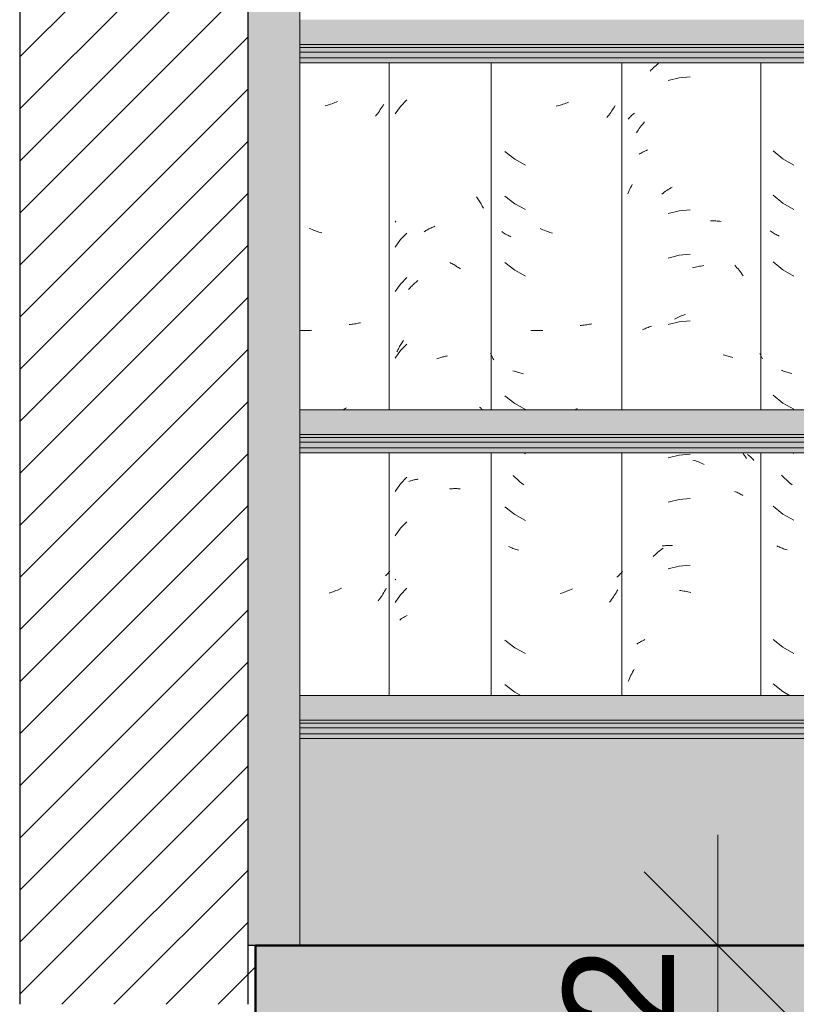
# Model space of a CAD drawing. Header units: metres. Extents: x -28.2 to 13.6, y -1.6 to 5.9.
# Tile 124 of 159: x 3.827 to 4.354, y 2.61 to 3.278. Entities that reach past the tile are written whole.
import ezdxf

# ---------------------------------------------------------------- set-up
doc = ezdxf.new("R2010")
doc.units = ezdxf.units.M
for name, color, linetype, lineweight in [('A-ANNO-DIMS', 7, 'Continuous', 9), ('A-ANNO-DIMS-50', 7, 'Continuous', 9), ('A-DETL-GENF', 7, 'Continuous', 5), ('A-FLOR', 7, 'Continuous', 5), ('A-FLOR-PATT', 7, 'Continuous', 50), ('A-GLAZ-CWMG', 7, 'Continuous', 5), ('A-ROOF', 7, 'Continuous', 5), ('A-WALL-PATT', 7, 'Continuous', 5), ('I-WALL', 7, 'Continuous', 5)]:
    doc.layers.add(name, color=color, linetype=linetype, lineweight=lineweight)
doc.layers.add('A-DETL', color=7, linetype='Continuous', lineweight=5, true_color=0x00a600)
doc.styles.add('Arial_1', font='arial.ttf', dxfattribs={"height": 0.075})
doc.dimstyles.new('Com_linha__ref__contínua__-_Cor_Vermelha_Arial_1_5mm_2', dxfattribs={"dimscale": 0.3048, "dimtxt": 0.076519, "dimasz": 0.328084, "dimexe": 0.246063, "dimexo": 0.246063, "dimgap": 0.024606, "dimtad": 1, "dimdec": 1, "dimlfac": 100, "dimrnd": 0.1, "dimdsep": 46, "dimtxsty": 'Arial_1', "dimblk1": 'OBLIQUE', "dimblk2": 'OBLIQUE', "dimsah": 1, "dimcen": 0.09, "dimdle": 0.246063, "dimazin": 0, "dimtfac": 1, "dimtdec": 4, "dimtix": 1, "dimtmove": 0, "dimatfit": 3, "dimfxl": 1, "dimtvp": 1, "dimtolj": 1, "dimtzin": 0, "dimarcsym": 2})
pattern_1 = [(45, (7.486623, 2.812), (-0.01767767, 0.01767767), [])]

# ---------------------------------------------------------------- blocks, each defined once
blk = doc.blocks.new('FP_241-CASA 2')
at = {"layer": 'A-GLAZ-CWMG', "color": 9, "true_color": 0xc0c0c0}
for p, q in [((-17.72366, 3.18931), (-17.71715, 3.18396)), ((-17.71715, 3.18396), (-17.70983, 3.17975)), ((-17.72366, 3.15917), (-17.71715, 3.15382)), ((-17.71715, 3.15382), (-17.70983, 3.14961)), ((-17.72515, 3.13458), (-17.72579, 3.13502)), ((-17.7245, 3.13414), (-17.72515, 3.13458)), ((-17.72384, 3.13372), (-17.7245, 3.13414)), ((-17.72317, 3.13331), (-17.72384, 3.13372)), ((-17.72248, 3.13291), (-17.72317, 3.13331)), ((-17.72178, 3.13252), (-17.72248, 3.13291)), ((-17.72107, 3.13215), (-17.72178, 3.13252)), ((-17.72035, 3.13179), (-17.72107, 3.13215)), ((-17.71961, 3.13144), (-17.72035, 3.13179)), ((-17.72366, 3.11396), (-17.71715, 3.1086)), ((-17.71715, 3.1086), (-17.70983, 3.10439)), ((-17.73235, 3.0509), (-17.73276, 3.05184)), ((-17.73193, 3.04995), (-17.73235, 3.0509)), ((-17.73149, 3.04902), (-17.73193, 3.04995)), ((-17.73105, 3.04809), (-17.73149, 3.04902)), ((-17.71758, 3.04015), (-17.71835, 3.04046)), ((-17.71681, 3.03985), (-17.71758, 3.04015)), ((-17.71603, 3.03957), (-17.71681, 3.03985)), ((-17.71524, 3.03931), (-17.71603, 3.03957)), ((-17.71444, 3.03905), (-17.71524, 3.03931)), ((-17.71363, 3.03882), (-17.71444, 3.03905)), ((-17.71281, 3.03859), (-17.71363, 3.03882)), ((-17.71199, 3.03838), (-17.71281, 3.03859)), ((-17.71115, 3.03819), (-17.71199, 3.03838)), ((-17.72366, 3.02353), (-17.71715, 3.01818)), ((-17.71715, 3.01818), (-17.70983, 3.01396)), ((-17.71087, 2.98442), (-17.70983, 2.98382)), ((-17.71737, 2.96847), (-17.71813, 2.96925)), ((-17.71659, 2.9677), (-17.71737, 2.96847)), ((-17.71581, 2.96694), (-17.71659, 2.9677)), ((-17.71502, 2.9662), (-17.71581, 2.96694)), ((-17.71421, 2.96547), (-17.71502, 2.9662)), ((-17.7134, 2.96476), (-17.71421, 2.96547)), ((-17.71258, 2.96407), (-17.7134, 2.96476)), ((-17.71175, 2.96338), (-17.71258, 2.96407)), ((-17.71092, 2.96272), (-17.71175, 2.96338)), ((-17.72366, 2.94817), (-17.71715, 2.94282)), ((-17.71715, 2.94282), (-17.70983, 2.93861)), ((-17.72051, 2.92087), (-17.72122, 2.92123)), ((-17.71977, 2.92052), (-17.72051, 2.92087)), ((-17.71903, 2.92018), (-17.71977, 2.92052)), ((-17.71828, 2.91986), (-17.71903, 2.92018)), ((-17.71752, 2.91955), (-17.71828, 2.91986)), ((-17.71675, 2.91926), (-17.71752, 2.91955)), ((-17.71597, 2.91898), (-17.71675, 2.91926)), ((-17.71517, 2.91871), (-17.71597, 2.91898)), ((-17.71437, 2.91846), (-17.71517, 2.91871)), ((-17.72366, 2.85774), (-17.71715, 2.85239)), ((-17.71715, 2.85239), (-17.70983, 2.84818)), ((-17.72366, 2.8276), (-17.71715, 2.82225)), ((-17.71715, 2.82225), (-17.7126, 2.81963))]:
    blk.add_line(p, q, dxfattribs=at)
blk = doc.blocks.new('FP_242-CASA 2')
at = {"layer": 'A-GLAZ-CWMG', "color": 9, "true_color": 0xc0c0c0}
for p, q in [((-17.80241, 3.24806), (-17.80157, 3.24876)), ((-17.80731, 3.2435), (-17.80652, 3.2443)), ((-17.80652, 3.2443), (-17.80572, 3.24508)), ((-17.80572, 3.24508), (-17.80491, 3.24585)), ((-17.80491, 3.24585), (-17.80408, 3.2466)), ((-17.80408, 3.2466), (-17.80325, 3.24734)), ((-17.80325, 3.24734), (-17.80241, 3.24806)), ((-17.78764, 3.23902), (-17.79505, 3.23717)), ((-17.78003, 3.2397), (-17.78764, 3.23902)), ((-17.81845, 3.21453), (-17.81786, 3.215)), ((-17.82212, 3.21088), (-17.82164, 3.21143)), ((-17.82164, 3.21143), (-17.82115, 3.21197)), ((-17.82115, 3.21197), (-17.82064, 3.2125)), ((-17.82064, 3.2125), (-17.82011, 3.21303)), ((-17.82011, 3.21303), (-17.81957, 3.21354)), ((-17.81957, 3.21354), (-17.81902, 3.21404)), ((-17.81902, 3.21404), (-17.81845, 3.21453)), ((-17.81182, 3.20825), (-17.8111, 3.20914)), ((-17.81652, 3.20167), (-17.81589, 3.20264)), ((-17.81589, 3.20264), (-17.81525, 3.20361)), ((-17.81525, 3.20361), (-17.81459, 3.20457)), ((-17.81459, 3.20457), (-17.81392, 3.20551)), ((-17.81392, 3.20551), (-17.81323, 3.20644)), ((-17.81323, 3.20644), (-17.81253, 3.20735)), ((-17.81253, 3.20735), (-17.81182, 3.20825)), ((-17.81337, 3.18787), (-17.81267, 3.18825)), ((-17.81267, 3.18825), (-17.81196, 3.18861)), ((-17.81196, 3.18861), (-17.81124, 3.18897)), ((-17.81124, 3.18897), (-17.81051, 3.1893)), ((-17.81051, 3.1893), (-17.80977, 3.18963)), ((-17.80977, 3.18963), (-17.80901, 3.18994)), ((-17.81472, 3.18707), (-17.81405, 3.18748)), ((-17.81405, 3.18748), (-17.81337, 3.18787)), ((-17.82193, 3.16134), (-17.82146, 3.16238)), ((-17.82146, 3.16238), (-17.82098, 3.16342)), ((-17.82098, 3.16342), (-17.82049, 3.16444)), ((-17.82049, 3.16444), (-17.81998, 3.16546)), ((-17.81998, 3.16546), (-17.81946, 3.16646)), ((-17.79764, 3.16131), (-17.79675, 3.16192)), ((-17.79675, 3.16192), (-17.79585, 3.16251)), ((-17.79585, 3.16251), (-17.79494, 3.16309)), ((-17.79494, 3.16309), (-17.79403, 3.16365)), ((-17.79403, 3.16365), (-17.79312, 3.16419)), ((-17.79312, 3.16419), (-17.7922, 3.16472)), ((-17.82238, 3.16029), (-17.82193, 3.16134)), ((-17.7994, 3.16003), (-17.79852, 3.16068)), ((-17.79852, 3.16068), (-17.79764, 3.16131)), ((-17.78764, 3.14859), (-17.79505, 3.14675)), ((-17.78003, 3.14927), (-17.78764, 3.14859)), ((-17.76623, 3.14186), (-17.76531, 3.14187)), ((-17.76531, 3.14187), (-17.76439, 3.14186)), ((-17.76439, 3.14186), (-17.76349, 3.14183)), ((-17.76349, 3.14183), (-17.76259, 3.14178)), ((-17.76259, 3.14178), (-17.76169, 3.14171)), ((-17.76169, 3.14171), (-17.7608, 3.14163)), ((-17.7608, 3.14163), (-17.75992, 3.14153)), ((-17.75992, 3.14153), (-17.75905, 3.14142)), ((-17.78764, 3.11845), (-17.79505, 3.1166)), ((-17.78003, 3.11913), (-17.78764, 3.11845)), ((-17.77848, 3.11), (-17.77753, 3.11025)), ((-17.77753, 3.11025), (-17.77657, 3.11047)), ((-17.77657, 3.11047), (-17.77562, 3.11067)), ((-17.77562, 3.11067), (-17.77467, 3.11086)), ((-17.77467, 3.11086), (-17.77371, 3.11103)), ((-17.77371, 3.11103), (-17.77277, 3.11118)), ((-17.77277, 3.11118), (-17.77182, 3.11131)), ((-17.77182, 3.11131), (-17.77088, 3.11142)), ((-17.74982, 3.11174), (-17.74906, 3.11089)), ((-17.74906, 3.11089), (-17.74832, 3.11003)), ((-17.74832, 3.11003), (-17.74759, 3.10916)), ((-17.74759, 3.10916), (-17.74686, 3.10827)), ((-17.74686, 3.10827), (-17.74616, 3.10736)), ((-17.74616, 3.10736), (-17.74546, 3.10644)), ((-17.74546, 3.10644), (-17.74478, 3.10551)), ((-17.74478, 3.10551), (-17.74411, 3.10457)), ((-17.7908, 3.07505), (-17.78987, 3.07553)), ((-17.78987, 3.07553), (-17.78893, 3.07599)), ((-17.78893, 3.07599), (-17.78799, 3.07643)), ((-17.78799, 3.07643), (-17.78705, 3.07686)), ((-17.78705, 3.07686), (-17.7861, 3.07727)), ((-17.7861, 3.07727), (-17.78515, 3.07766)), ((-17.78515, 3.07766), (-17.7842, 3.07803)), ((-17.7842, 3.07803), (-17.78325, 3.07838)), ((-17.81233, 3.06785), (-17.81162, 3.06821)), ((-17.81162, 3.06821), (-17.81089, 3.06856)), ((-17.81089, 3.06856), (-17.81015, 3.06889)), ((-17.81015, 3.06889), (-17.8094, 3.06921)), ((-17.8094, 3.06921), (-17.80864, 3.06951)), ((-17.80864, 3.06951), (-17.80787, 3.0698)), ((-17.80787, 3.0698), (-17.80708, 3.07007)), ((-17.80708, 3.07007), (-17.80629, 3.07032)), ((-17.78764, 3.07323), (-17.79505, 3.07139)), ((-17.78003, 3.07392), (-17.78764, 3.07323)), ((-17.75775, 3.05078), (-17.75689, 3.05063)), ((-17.75689, 3.05063), (-17.75605, 3.05045)), ((-17.75605, 3.05045), (-17.75521, 3.05026)), ((-17.75521, 3.05026), (-17.75439, 3.05006)), ((-17.75439, 3.05006), (-17.75357, 3.04984)), ((-17.75357, 3.04984), (-17.75276, 3.0496)), ((-17.75276, 3.0496), (-17.75196, 3.04934)), ((-17.75196, 3.04934), (-17.75118, 3.04908)), ((-17.78764, 2.98281), (-17.79505, 2.98096)), ((-17.78003, 2.98349), (-17.78764, 2.98281)), ((-17.74441, 2.98442), (-17.74379, 2.98354)), ((-17.74379, 2.98354), (-17.74314, 2.98257)), ((-17.74314, 2.98257), (-17.74251, 2.9816)), ((-17.74251, 2.9816), (-17.74188, 2.98061)), ((-17.74112, 2.98332), (-17.74053, 2.98284)), ((-17.74053, 2.98284), (-17.73996, 2.98236)), ((-17.73996, 2.98236), (-17.7394, 2.98186)), ((-17.7394, 2.98186), (-17.73886, 2.98135)), ((-17.73886, 2.98135), (-17.73833, 2.98083)), ((-17.77824, 2.97948), (-17.77729, 2.97918)), ((-17.77729, 2.97918), (-17.77633, 2.97886)), ((-17.77633, 2.97886), (-17.77538, 2.97852)), ((-17.77538, 2.97852), (-17.77443, 2.97816)), ((-17.77443, 2.97816), (-17.77348, 2.97779)), ((-17.77348, 2.97779), (-17.77253, 2.97739)), ((-17.77253, 2.97739), (-17.77158, 2.97698)), ((-17.77158, 2.97698), (-17.77064, 2.97655)), ((-17.73833, 2.98083), (-17.73781, 2.9803)), ((-17.73781, 2.9803), (-17.73732, 2.97977)), ((-17.73732, 2.97977), (-17.73684, 2.97922)), ((-17.75001, 2.95821), (-17.74925, 2.95791)), ((-17.74925, 2.95791), (-17.7485, 2.95759)), ((-17.7485, 2.95759), (-17.74777, 2.95725)), ((-17.74777, 2.95725), (-17.74704, 2.95691)), ((-17.74704, 2.95691), (-17.74633, 2.95654)), ((-17.74633, 2.95654), (-17.74563, 2.95617)), ((-17.74563, 2.95617), (-17.74495, 2.95578)), ((-17.74495, 2.95578), (-17.74427, 2.95537)), ((-17.78764, 2.95266), (-17.79505, 2.95082)), ((-17.78003, 2.95334), (-17.78764, 2.95266)), ((-17.79918, 2.92115), (-17.7983, 2.92125)), ((-17.7983, 2.92125), (-17.79742, 2.92134)), ((-17.79742, 2.92134), (-17.79652, 2.92141)), ((-17.79652, 2.92141), (-17.79562, 2.92146)), ((-17.79562, 2.92146), (-17.79472, 2.9215)), ((-17.79472, 2.9215), (-17.79381, 2.92151)), ((-17.79381, 2.92151), (-17.79289, 2.92151)), ((-17.79289, 2.92151), (-17.79197, 2.92149)), ((-17.80527, 2.91393), (-17.80446, 2.91469)), ((-17.80446, 2.91469), (-17.80363, 2.91544)), ((-17.80363, 2.91544), (-17.80279, 2.91617)), ((-17.80279, 2.91617), (-17.80195, 2.91688)), ((-17.80195, 2.91688), (-17.8011, 2.91757)), ((-17.8011, 2.91757), (-17.80023, 2.91825)), ((-17.80023, 2.91825), (-17.79937, 2.91891)), ((-17.79937, 2.91891), (-17.79849, 2.91956)), ((-17.78003, 2.90813), (-17.78764, 2.90745)), ((-17.78764, 2.90745), (-17.79505, 2.9056)), ((-17.7873, 2.89099), (-17.78636, 2.89087)), ((-17.78636, 2.89087), (-17.78541, 2.89072)), ((-17.78541, 2.89072), (-17.78446, 2.89056)), ((-17.78446, 2.89056), (-17.78351, 2.89038)), ((-17.78351, 2.89038), (-17.78255, 2.89018)), ((-17.78255, 2.89018), (-17.7816, 2.88996)), ((-17.7816, 2.88996), (-17.78064, 2.88972)), ((-17.78064, 2.88972), (-17.77969, 2.88947)), ((-17.81637, 2.85441), (-17.81573, 2.85485)), ((-17.81573, 2.85485), (-17.81508, 2.85527)), ((-17.81508, 2.85527), (-17.81442, 2.85569)), ((-17.81442, 2.85569), (-17.81375, 2.85609)), ((-17.81375, 2.85609), (-17.81306, 2.85647)), ((-17.81306, 2.85647), (-17.81235, 2.85684)), ((-17.81235, 2.85684), (-17.81164, 2.8572)), ((-17.81164, 2.8572), (-17.81091, 2.85755)), ((-17.82024, 2.83337), (-17.81971, 2.83442)), ((-17.81971, 2.83442), (-17.81916, 2.83546)), ((-17.81916, 2.83546), (-17.81859, 2.83649)), ((-17.81859, 2.83649), (-17.81801, 2.83751)), ((-17.82223, 2.82906), (-17.82176, 2.83015)), ((-17.82176, 2.83015), (-17.82127, 2.83123)), ((-17.82127, 2.83123), (-17.82077, 2.83231)), ((-17.82077, 2.83231), (-17.82024, 2.83337))]:
    blk.add_line(p, q, dxfattribs=at)
blk = doc.blocks.new('FP_243-CASA 2')
at = {"layer": 'A-GLAZ-CWMG', "color": 9, "true_color": 0xc0c0c0}
for p, q in [((-17.86453, 3.22169), (-17.86547, 3.22134)), ((-17.8636, 3.22205), (-17.86453, 3.22169)), ((-17.86267, 3.22243), (-17.8636, 3.22205)), ((-17.87017, 3.21987), (-17.87111, 3.21962)), ((-17.86923, 3.22013), (-17.87017, 3.21987)), ((-17.86828, 3.2204), (-17.86923, 3.22013)), ((-17.86734, 3.2207), (-17.86828, 3.2204)), ((-17.86641, 3.22101), (-17.86734, 3.2207)), ((-17.86547, 3.22134), (-17.86641, 3.22101)), ((-17.83401, 3.21547), (-17.83467, 3.21457)), ((-17.83336, 3.21639), (-17.83401, 3.21547)), ((-17.83273, 3.21731), (-17.83336, 3.21639)), ((-17.83211, 3.21825), (-17.83273, 3.21731)), ((-17.8315, 3.2192), (-17.83211, 3.21825)), ((-17.8309, 3.22016), (-17.8315, 3.2192)), ((-17.83603, 3.2128), (-17.83672, 3.21193)), ((-17.83534, 3.21367), (-17.83603, 3.2128)), ((-17.83467, 3.21457), (-17.83534, 3.21367)), ((-17.90581, 3.18884), (-17.89917, 3.18365)), ((-17.89917, 3.18365), (-17.89175, 3.1796)), ((-17.90581, 3.1587), (-17.89917, 3.1535)), ((-17.89917, 3.1535), (-17.89175, 3.14946)), ((-17.8809, 3.13627), (-17.88183, 3.1367)), ((-17.87998, 3.13585), (-17.8809, 3.13627)), ((-17.87905, 3.13546), (-17.87998, 3.13585)), ((-17.87812, 3.13508), (-17.87905, 3.13546)), ((-17.87719, 3.13471), (-17.87812, 3.13508)), ((-17.90734, 3.13407), (-17.90799, 3.1345)), ((-17.90667, 3.13365), (-17.90734, 3.13407)), ((-17.90599, 3.13324), (-17.90667, 3.13365)), ((-17.9053, 3.13285), (-17.90599, 3.13324)), ((-17.9046, 3.13246), (-17.9053, 3.13285)), ((-17.90389, 3.1321), (-17.9046, 3.13246)), ((-17.90316, 3.13174), (-17.90389, 3.1321)), ((-17.90243, 3.1314), (-17.90316, 3.13174)), ((-17.90168, 3.13107), (-17.90243, 3.1314)), ((-17.87625, 3.13437), (-17.87719, 3.13471)), ((-17.87531, 3.13404), (-17.87625, 3.13437)), ((-17.87437, 3.13373), (-17.87531, 3.13404)), ((-17.87343, 3.13343), (-17.87437, 3.13373)), ((-17.90581, 3.11348), (-17.89917, 3.10829)), ((-17.89917, 3.10829), (-17.89175, 3.10425)), ((-17.85377, 3.0709), (-17.85466, 3.07084)), ((-17.85288, 3.07098), (-17.85377, 3.0709)), ((-17.852, 3.07108), (-17.85288, 3.07098)), ((-17.85113, 3.07119), (-17.852, 3.07108)), ((-17.85027, 3.07132), (-17.85113, 3.07119)), ((-17.84941, 3.07146), (-17.85027, 3.07132)), ((-17.84855, 3.07162), (-17.84941, 3.07146)), ((-17.84771, 3.07179), (-17.84855, 3.07162)), ((-17.84687, 3.07198), (-17.84771, 3.07179)), ((-17.88733, 3.06741), (-17.88822, 3.06748)), ((-17.88643, 3.06736), (-17.88733, 3.06741)), ((-17.88553, 3.06732), (-17.88643, 3.06736)), ((-17.88463, 3.0673), (-17.88553, 3.06732)), ((-17.88372, 3.0673), (-17.88463, 3.0673)), ((-17.8828, 3.06731), (-17.88372, 3.0673)), ((-17.88189, 3.06734), (-17.8828, 3.06731)), ((-17.88096, 3.06739), (-17.88189, 3.06734)), ((-17.88004, 3.06745), (-17.88096, 3.06739)), ((-17.9152, 3.05111), (-17.91561, 3.05204)), ((-17.91477, 3.05018), (-17.9152, 3.05111)), ((-17.91433, 3.04926), (-17.91477, 3.05018)), ((-17.91388, 3.04834), (-17.91433, 3.04926)), ((-17.91342, 3.04743), (-17.91388, 3.04834)), ((-17.89961, 3.03982), (-17.90039, 3.04011)), ((-17.89883, 3.03955), (-17.89961, 3.03982)), ((-17.89804, 3.03928), (-17.89883, 3.03955)), ((-17.89723, 3.03903), (-17.89804, 3.03928)), ((-17.89642, 3.0388), (-17.89723, 3.03903)), ((-17.8956, 3.03858), (-17.89642, 3.0388)), ((-17.89477, 3.03838), (-17.8956, 3.03858)), ((-17.89394, 3.03819), (-17.89477, 3.03838)), ((-17.89309, 3.03802), (-17.89394, 3.03819)), ((-17.90581, 3.02306), (-17.89917, 3.01786)), ((-17.89917, 3.01786), (-17.89175, 3.01382)), ((-17.85735, 3.01395), (-17.85803, 3.0136)), ((-17.85644, 3.01445), (-17.85735, 3.01395)), ((-17.89312, 2.98442), (-17.89175, 2.98368)), ((-17.89939, 2.96815), (-17.90017, 2.96891)), ((-17.89861, 2.9674), (-17.89939, 2.96815)), ((-17.89781, 2.96666), (-17.89861, 2.9674)), ((-17.89701, 2.96594), (-17.89781, 2.96666)), ((-17.89619, 2.96523), (-17.89701, 2.96594)), ((-17.89537, 2.96454), (-17.89619, 2.96523)), ((-17.89454, 2.96386), (-17.89537, 2.96454)), ((-17.8937, 2.96319), (-17.89454, 2.96386)), ((-17.89285, 2.96255), (-17.8937, 2.96319)), ((-17.90581, 2.9477), (-17.89917, 2.9425)), ((-17.89917, 2.9425), (-17.89175, 2.93846)), ((-17.90259, 2.92047), (-17.90332, 2.92082)), ((-17.90184, 2.92014), (-17.90259, 2.92047)), ((-17.90109, 2.91982), (-17.90184, 2.92014)), ((-17.90032, 2.91952), (-17.90109, 2.91982)), ((-17.89955, 2.91923), (-17.90032, 2.91952)), ((-17.89876, 2.91895), (-17.89955, 2.91923)), ((-17.89797, 2.91869), (-17.89876, 2.91895)), ((-17.89716, 2.91844), (-17.89797, 2.91869)), ((-17.89635, 2.91821), (-17.89716, 2.91844)), ((-17.8286, 2.90099), (-17.82917, 2.90043)), ((-17.82804, 2.90156), (-17.8286, 2.90099)), ((-17.8275, 2.90214), (-17.82804, 2.90156)), ((-17.82698, 2.90273), (-17.8275, 2.90214)), ((-17.82647, 2.90333), (-17.82698, 2.90273)), ((-17.82598, 2.90393), (-17.82647, 2.90333)), ((-17.82917, 2.90043), (-17.82976, 2.89989)), ((-17.86747, 2.88909), (-17.86841, 2.8888)), ((-17.86653, 2.8894), (-17.86747, 2.88909)), ((-17.86559, 2.88972), (-17.86653, 2.8894)), ((-17.86466, 2.89007), (-17.86559, 2.88972)), ((-17.86372, 2.89043), (-17.86466, 2.89007)), ((-17.86279, 2.89081), (-17.86372, 2.89043)), ((-17.86186, 2.8912), (-17.86279, 2.89081)), ((-17.86094, 2.89161), (-17.86186, 2.8912)), ((-17.86001, 2.89204), (-17.86094, 2.89161)), ((-17.83158, 2.8875), (-17.83219, 2.88656)), ((-17.83098, 2.88846), (-17.83158, 2.8875)), ((-17.8304, 2.88943), (-17.83098, 2.88846)), ((-17.82982, 2.89042), (-17.8304, 2.88943)), ((-17.82927, 2.89141), (-17.82982, 2.89042)), ((-17.8341, 2.88378), (-17.83476, 2.88288)), ((-17.83345, 2.88469), (-17.8341, 2.88378)), ((-17.83281, 2.88562), (-17.83345, 2.88469)), ((-17.83219, 2.88656), (-17.83281, 2.88562)), ((-17.90581, 2.85727), (-17.89917, 2.85207)), ((-17.89917, 2.85207), (-17.89175, 2.84803)), ((-17.90581, 2.82713), (-17.89917, 2.82193)), ((-17.89917, 2.82193), (-17.89494, 2.81963))]:
    blk.add_line(p, q, dxfattribs=at)
blk = doc.blocks.new('FP_244-CASA 2')
at = {"layer": 'A-GLAZ-CWMG', "color": 9, "true_color": 0xc0c0c0}
for p, q in [((-17.97231, 3.22399), (-17.97669, 3.21954)), ((-17.97669, 3.21954), (-17.9802, 3.21438)), ((-17.92503, 3.15818), (-17.92456, 3.15751)), ((-17.92456, 3.15751), (-17.9241, 3.15683)), ((-17.9241, 3.15683), (-17.92365, 3.15614)), ((-17.92365, 3.15614), (-17.92321, 3.15544)), ((-17.92321, 3.15544), (-17.92278, 3.15474)), ((-17.92278, 3.15474), (-17.92236, 3.15402)), ((-17.92236, 3.15402), (-17.92195, 3.1533)), ((-17.92195, 3.1533), (-17.92155, 3.15257)), ((-17.92155, 3.15257), (-17.92116, 3.15184)), ((-17.92116, 3.15184), (-17.92079, 3.15109)), ((-17.92079, 3.15109), (-17.92042, 3.15034)), ((-17.9802, 3.14087), (-17.97986, 3.14166)), ((-17.96064, 3.13445), (-17.96, 3.13484)), ((-17.96, 3.13484), (-17.95935, 3.13523)), ((-17.95935, 3.13523), (-17.95871, 3.1356)), ((-17.95871, 3.1356), (-17.95806, 3.13597)), ((-17.95806, 3.13597), (-17.9574, 3.13631)), ((-17.9574, 3.13631), (-17.95675, 3.13665)), ((-17.95675, 3.13665), (-17.95609, 3.13697)), ((-17.95609, 3.13697), (-17.95543, 3.13729)), ((-17.95543, 3.13729), (-17.95476, 3.13758)), ((-17.95476, 3.13758), (-17.9541, 3.13787)), ((-17.9541, 3.13787), (-17.95343, 3.13814)), ((-17.97669, 3.12911), (-17.9802, 3.12395)), ((-17.97231, 3.13356), (-17.97669, 3.12911)), ((-17.94308, 3.11349), (-17.94242, 3.11316)), ((-17.94242, 3.11316), (-17.94176, 3.11282)), ((-17.94176, 3.11282), (-17.94111, 3.11247)), ((-17.94111, 3.11247), (-17.94046, 3.1121)), ((-17.94046, 3.1121), (-17.93982, 3.11172)), ((-17.93982, 3.11172), (-17.93918, 3.11133)), ((-17.93918, 3.11133), (-17.93854, 3.11093)), ((-17.93854, 3.11093), (-17.9379, 3.11051)), ((-17.9379, 3.11051), (-17.93727, 3.11009)), ((-17.93727, 3.11009), (-17.93665, 3.10965)), ((-17.93665, 3.10965), (-17.93603, 3.1092)), ((-17.97231, 3.10341), (-17.97669, 3.09896)), ((-17.97669, 3.09896), (-17.9802, 3.09381)), ((-17.97115, 3.09523), (-17.97062, 3.09583)), ((-17.97062, 3.09583), (-17.97008, 3.09642)), ((-17.97008, 3.09642), (-17.96953, 3.097)), ((-17.96953, 3.097), (-17.96898, 3.09757)), ((-17.96898, 3.09757), (-17.96841, 3.09813)), ((-17.96841, 3.09813), (-17.96785, 3.09867)), ((-17.96785, 3.09867), (-17.96727, 3.09921)), ((-17.96727, 3.09921), (-17.96669, 3.09974)), ((-17.96669, 3.09974), (-17.9661, 3.10025)), ((-17.9661, 3.10025), (-17.9655, 3.10075)), ((-17.9655, 3.10075), (-17.9649, 3.10124)), ((-17.97841, 3.05433), (-17.97802, 3.05507)), ((-17.97802, 3.05507), (-17.97763, 3.0558)), ((-17.97763, 3.0558), (-17.97722, 3.05652)), ((-17.97722, 3.05652), (-17.97681, 3.05724)), ((-17.97681, 3.05724), (-17.97638, 3.05795)), ((-17.97231, 3.0582), (-17.97669, 3.05375)), ((-17.97638, 3.05795), (-17.97595, 3.05865)), ((-17.97595, 3.05865), (-17.9755, 3.05934)), ((-17.9755, 3.05934), (-17.97504, 3.06003)), ((-17.97504, 3.06003), (-17.97458, 3.0607)), ((-17.97669, 3.05375), (-17.9802, 3.04859)), ((-17.97914, 3.05282), (-17.97878, 3.05358)), ((-17.97878, 3.05358), (-17.97841, 3.05433)), ((-17.95204, 3.04824), (-17.95137, 3.04848)), ((-17.95137, 3.04848), (-17.9507, 3.0487)), ((-17.9507, 3.0487), (-17.95003, 3.04891)), ((-17.95003, 3.04891), (-17.94936, 3.0491)), ((-17.94936, 3.0491), (-17.94869, 3.04928)), ((-17.94869, 3.04928), (-17.94802, 3.04945)), ((-17.94802, 3.04945), (-17.94735, 3.04961)), ((-17.94735, 3.04961), (-17.94668, 3.04976)), ((-17.94668, 3.04976), (-17.94601, 3.04989)), ((-17.94601, 3.04989), (-17.94534, 3.05001)), ((-17.94534, 3.05001), (-17.94468, 3.05011)), ((-17.92302, 3.01538), (-17.92259, 3.01506)), ((-17.92259, 3.01506), (-17.92217, 3.01474)), ((-17.92217, 3.01474), (-17.92177, 3.0144)), ((-17.92177, 3.0144), (-17.92137, 3.01406)), ((-17.92137, 3.01406), (-17.92098, 3.0137)), ((-17.97231, 2.96777), (-17.97669, 2.96332)), ((-17.97669, 2.96332), (-17.9802, 2.95816)), ((-17.97097, 2.96485), (-17.97044, 2.96505)), ((-17.97044, 2.96505), (-17.96989, 2.96525)), ((-17.96989, 2.96525), (-17.96934, 2.96543)), ((-17.96934, 2.96543), (-17.96878, 2.96561)), ((-17.96878, 2.96561), (-17.96822, 2.96577)), ((-17.96822, 2.96577), (-17.96765, 2.96592)), ((-17.96765, 2.96592), (-17.96707, 2.96606)), ((-17.96707, 2.96606), (-17.96648, 2.96619)), ((-17.96648, 2.96619), (-17.96589, 2.96631)), ((-17.96589, 2.96631), (-17.9653, 2.96642)), ((-17.9653, 2.96642), (-17.96469, 2.96651)), ((-17.9433, 2.95986), (-17.94264, 2.95993)), ((-17.94264, 2.95993), (-17.94199, 2.95998)), ((-17.94199, 2.95998), (-17.94134, 2.96003)), ((-17.94134, 2.96003), (-17.94069, 2.96006)), ((-17.94069, 2.96006), (-17.94004, 2.96007)), ((-17.94004, 2.96007), (-17.9394, 2.96008)), ((-17.9394, 2.96008), (-17.93876, 2.96007)), ((-17.93876, 2.96007), (-17.93812, 2.96005)), ((-17.93812, 2.96005), (-17.93749, 2.96002)), ((-17.93749, 2.96002), (-17.93686, 2.95998)), ((-17.93686, 2.95998), (-17.93624, 2.95992)), ((-17.97231, 2.93763), (-17.97669, 2.93318)), ((-17.97669, 2.93318), (-17.9802, 2.92802)), ((-17.9802, 2.89805), (-17.97998, 2.89832)), ((-17.97998, 2.89832), (-17.97975, 2.89858)), ((-17.97669, 2.88796), (-17.9802, 2.88281)), ((-17.97231, 2.89242), (-17.97669, 2.88796)), ((-17.97717, 2.87086), (-17.97675, 2.87119)), ((-17.97675, 2.87119), (-17.97632, 2.8715)), ((-17.97632, 2.8715), (-17.97589, 2.87181)), ((-17.97589, 2.87181), (-17.97544, 2.87211)), ((-17.97544, 2.87211), (-17.97499, 2.8724)), ((-17.97499, 2.8724), (-17.97452, 2.87269)), ((-17.97452, 2.87269), (-17.97404, 2.87296)), ((-17.97404, 2.87296), (-17.97356, 2.87322)), ((-17.97356, 2.87322), (-17.97307, 2.87348)), ((-17.97307, 2.87348), (-17.97257, 2.87372)), ((-17.97257, 2.87372), (-17.97206, 2.87396))]:
    blk.add_line(p, q, dxfattribs=at)
blk = doc.blocks.new('FP_245-CASA 2')
at = {"layer": 'A-GLAZ-CWMG', "color": 9, "true_color": 0xc0c0c0}
for p, q in [((-18.02217, 3.22173), (-18.02311, 3.22138)), ((-18.02124, 3.22209), (-18.02217, 3.22173)), ((-18.0203, 3.22247), (-18.02124, 3.22209)), ((-18.01938, 3.22287), (-18.0203, 3.22247)), ((-18.02686, 3.22016), (-18.0278, 3.2199)), ((-18.02592, 3.22044), (-18.02686, 3.22016)), ((-18.02498, 3.22074), (-18.02592, 3.22044)), ((-18.02404, 3.22105), (-18.02498, 3.22074)), ((-18.02311, 3.22138), (-18.02404, 3.22105)), ((-17.99163, 3.21549), (-17.99229, 3.21459)), ((-17.99098, 3.2164), (-17.99163, 3.21549)), ((-17.99034, 3.21733), (-17.99098, 3.2164)), ((-17.98972, 3.21827), (-17.99034, 3.21733)), ((-17.98911, 3.21921), (-17.98972, 3.21827)), ((-17.98851, 3.22017), (-17.98911, 3.21921)), ((-17.98793, 3.22114), (-17.98851, 3.22017)), ((-17.99297, 3.2137), (-17.99365, 3.21282)), ((-17.99229, 3.21459), (-17.99297, 3.2137)), ((-18.03762, 3.13635), (-18.03854, 3.13676)), ((-18.03669, 3.13595), (-18.03762, 3.13635)), ((-18.03576, 3.13558), (-18.03669, 3.13595)), ((-18.03482, 3.13521), (-18.03576, 3.13558)), ((-18.03389, 3.13487), (-18.03482, 3.13521)), ((-18.03295, 3.13454), (-18.03389, 3.13487)), ((-18.03201, 3.13423), (-18.03295, 3.13454)), ((-18.03107, 3.13394), (-18.03201, 3.13423)), ((-18.03013, 3.13366), (-18.03107, 3.13394)), ((-18.01052, 3.07151), (-18.01141, 3.07143)), ((-18.00964, 3.0716), (-18.01052, 3.07151)), ((-18.00877, 3.07171), (-18.00964, 3.0716)), ((-18.0079, 3.07184), (-18.00877, 3.07171)), ((-18.00704, 3.07198), (-18.0079, 3.07184)), ((-18.00619, 3.07214), (-18.00704, 3.07198)), ((-18.00535, 3.07232), (-18.00619, 3.07214)), ((-18.00451, 3.0725), (-18.00535, 3.07232)), ((-18.00368, 3.07271), (-18.00451, 3.0725)), ((-18.04407, 3.06735), (-18.04497, 3.0674)), ((-18.04317, 3.06732), (-18.04407, 3.06735)), ((-18.04227, 3.0673), (-18.04317, 3.06732)), ((-18.04136, 3.0673), (-18.04227, 3.0673)), ((-18.04044, 3.06732), (-18.04136, 3.0673)), ((-18.03952, 3.06735), (-18.04044, 3.06732)), ((-18.0386, 3.0674), (-18.03952, 3.06735)), ((-18.03768, 3.06747), (-18.0386, 3.0674)), ((-18.03675, 3.06755), (-18.03768, 3.06747)), ((-18.01408, 3.01449), (-18.01498, 3.014)), ((-18.01318, 3.015), (-18.01408, 3.01449)), ((-18.01498, 3.014), (-18.01576, 3.0136)), ((-17.98628, 2.9014), (-17.98681, 2.90088)), ((-17.98575, 2.90192), (-17.98628, 2.9014)), ((-17.98525, 2.90245), (-17.98575, 2.90192)), ((-17.98475, 2.90299), (-17.98525, 2.90245)), ((-17.98428, 2.90354), (-17.98475, 2.90299)), ((-17.98381, 2.9041), (-17.98428, 2.90354)), ((-18.02417, 2.88944), (-18.02511, 2.88913)), ((-18.02323, 2.88976), (-18.02417, 2.88944)), ((-18.02229, 2.89011), (-18.02323, 2.88976)), ((-18.02136, 2.89047), (-18.02229, 2.89011)), ((-18.02043, 2.89085), (-18.02136, 2.89047)), ((-18.0195, 2.89124), (-18.02043, 2.89085)), ((-18.01857, 2.89166), (-18.0195, 2.89124)), ((-18.01765, 2.89208), (-18.01857, 2.89166)), ((-18.01673, 2.89253), (-18.01765, 2.89208)), ((-17.98919, 2.88752), (-17.9898, 2.88657)), ((-17.98859, 2.88847), (-17.98919, 2.88752)), ((-17.988, 2.88944), (-17.98859, 2.88847)), ((-17.98743, 2.89042), (-17.988, 2.88944)), ((-17.98687, 2.89141), (-17.98743, 2.89042)), ((-17.98633, 2.89241), (-17.98687, 2.89141)), ((-17.99107, 2.88471), (-17.99172, 2.8838)), ((-17.99043, 2.88563), (-17.99107, 2.88471)), ((-17.9898, 2.88657), (-17.99043, 2.88563))]:
    blk.add_line(p, q, dxfattribs=at)
blk = doc.blocks.new('Rectangular Mullion - Telha Fibrocimento - Ondulada-V239-CASA 2')
at = {"layer": 'A-GLAZ-CWMG'}
for p, q in [((-17.98432, 3.0136), (-17.98432, 3.24922)), ((-17.9151, 3.0136), (-17.9151, 3.24922)), ((-17.82649, 3.0136), (-17.82649, 3.24922)), ((-17.73225, 3.0136), (-17.73225, 3.24922)), ((-17.98432, 2.81963), (-17.98432, 2.98442)), ((-17.9151, 2.81963), (-17.9151, 2.98442)), ((-17.82649, 2.81963), (-17.82649, 2.98442)), ((-17.73225, 2.81963), (-17.73225, 2.98442))]:
    blk.add_line(p, q, dxfattribs=at)
for name in ['FP_242-CASA 2', 'FP_244-CASA 2', 'FP_245-CASA 2', 'FP_243-CASA 2', 'FP_241-CASA 2']:
    blk.add_blockref(name, (0, 0), dxfattribs=at)
blk = doc.blocks.new('LONGARINA_STEEL_FRAME - LONGARINA_STEEL_FRAME-1917798-CASA 2')
at = {"layer": 'A-ROOF', "true_color": 0x9fa09c}
blk.add_hatch(color=253, dxfattribs=at).paths.add_polyline_path([(-18.04504, 2.65), (-18.04504, 3.68355), (-18.08004, 3.68355), (-18.08004, 2.65), (-18.07504, 2.65)])
h = blk.add_hatch(color=253, dxfattribs=at)
h.paths.add_polyline_path([(-17.18207, 3.26158), (-16.79254, 3.26158), (-16.79254, 3.27839), (-17.30207, 3.27839), (-17.30876, 3.27686), (-17.32107, 3.27705), (-17.32624, 3.27839), (-18.04504, 3.27839), (-18.04504, 3.26158), (-17.25859, 3.26158)])
h.paths.add_polyline_path([(-15.50504, 3.26158), (-15.50504, 3.27839), (-15.64307, 3.27839), (-15.65151, 3.27689), (-15.66207, 3.27705), (-15.66724, 3.27839), (-16.19607, 3.27839), (-16.20276, 3.27686), (-16.21507, 3.27705), (-16.22024, 3.27839), (-16.74907, 3.27839), (-16.75754, 3.27645), (-16.75754, 3.26158), (-15.63984, 3.26158)])
h = blk.add_hatch(color=253, dxfattribs=at)
h.paths.add_polyline_path([(-18.04504, 3.2596), (-16.79254, 3.2596), (-16.79254, 3.26158), (-18.04504, 3.26158)])
h.paths.add_polyline_path([(-15.50504, 3.2596), (-15.50504, 3.26158), (-16.75754, 3.26158), (-16.75754, 3.2596), (-15.64125, 3.2596)])
h = blk.add_hatch(color=253, dxfattribs=at)
h.paths.add_polyline_path([(-16.94792, 3.25634), (-16.79254, 3.25634), (-16.79254, 3.2596), (-18.04504, 3.2596), (-18.04504, 3.25634), (-16.95248, 3.25634)])
h.paths.add_polyline_path([(-15.65151, 3.25634), (-15.50504, 3.25634), (-15.50504, 3.2596), (-16.75754, 3.2596), (-16.75754, 3.25634), (-15.80457, 3.25634)])
h = blk.add_hatch(color=253, dxfattribs=at)
h.paths.add_polyline_path([(-15.64336, 3.25248), (-15.50504, 3.25248), (-15.50504, 3.25634), (-16.75754, 3.25634), (-16.75754, 3.25248), (-15.64351, 3.25248)])
h.paths.add_polyline_path([(-18.03698, 3.25248), (-16.79254, 3.25248), (-16.79254, 3.25634), (-18.04504, 3.25634), (-18.04504, 3.25248)])
h = blk.add_hatch(color=253, dxfattribs=at)
h.paths.add_polyline_path([(-15.65151, 3.24922), (-15.50504, 3.24922), (-15.50504, 3.25248), (-16.75754, 3.25248), (-16.75754, 3.24922), (-15.65646, 3.24922)])
h.paths.add_polyline_path([(-18.04504, 3.24922), (-16.79254, 3.24922), (-16.79302, 3.25248), (-18.04504, 3.25248)])
h = blk.add_hatch(color=253, dxfattribs=at)
h.paths.add_polyline_path([(-15.50504, 2.99678), (-15.50504, 3.0136), (-15.64307, 3.0136), (-15.65151, 3.01209), (-15.66207, 3.01225), (-15.66724, 3.0136), (-16.19607, 3.0136), (-16.20276, 3.01206), (-16.21507, 3.01225), (-16.22024, 3.0136), (-16.74907, 3.0136), (-16.75754, 3.01165), (-16.75754, 2.99678), (-15.63984, 2.99678)])
h.paths.add_polyline_path([(-18.04504, 2.99678), (-16.79254, 2.99678), (-16.79254, 3.0136), (-17.30207, 3.0136), (-17.30876, 3.01206), (-17.32107, 3.01225), (-17.32624, 3.0136), (-18.04504, 3.0136), (-18.04504, 3.00014)])
h = blk.add_hatch(color=253, dxfattribs=at)
h.paths.add_polyline_path([(-16.79943, 2.99481), (-16.79254, 2.99481), (-16.79254, 2.99678), (-18.04504, 2.99678), (-18.04504, 2.99481), (-16.87596, 2.99481)])
h.paths.add_polyline_path([(-15.50504, 2.99481), (-15.50504, 2.99678), (-16.75754, 2.99678), (-16.75754, 2.99481), (-15.64125, 2.99481)])
h = blk.add_hatch(color=253, dxfattribs=at)
h.paths.add_polyline_path([(-16.56984, 2.99154), (-15.50504, 2.99154), (-15.50504, 2.99481), (-16.75754, 2.99481), (-16.75754, 2.99154), (-16.57247, 2.99154)])
h.paths.add_polyline_path([(-18.03238, 2.99154), (-16.79254, 2.99154), (-16.79254, 2.99481), (-18.04504, 2.99481), (-18.04504, 2.99154)])
h = blk.add_hatch(color=253, dxfattribs=at)
h.paths.add_polyline_path([(-15.64336, 2.98769), (-15.50504, 2.98769), (-15.50504, 2.99154), (-16.75754, 2.99154), (-16.75754, 2.98769), (-15.64351, 2.98769)])
h.paths.add_polyline_path([(-18.03698, 2.98769), (-16.79254, 2.98769), (-16.79254, 2.99154), (-18.04504, 2.99154), (-18.04504, 2.98769)])
h = blk.add_hatch(color=253, dxfattribs=at)
h.paths.add_polyline_path([(-15.65151, 2.98442), (-15.50504, 2.98442), (-15.50504, 2.98769), (-16.75754, 2.98769), (-16.75754, 2.98442), (-15.65943, 2.98442)])
h.paths.add_polyline_path([(-18.04504, 2.98442), (-16.79254, 2.98442), (-16.79302, 2.98769), (-18.04504, 2.98769)])
h = blk.add_hatch(color=253, dxfattribs=at)
h.paths.add_polyline_path([(-15.63457, 2.80282), (-15.50504, 2.80282), (-15.50504, 2.81963), (-15.64307, 2.81963), (-15.65151, 2.81812), (-15.66207, 2.81828), (-15.66724, 2.81963), (-16.19607, 2.81963), (-16.20276, 2.8181), (-16.21507, 2.81828), (-16.22024, 2.81963), (-16.74907, 2.81963), (-16.75754, 2.81812), (-16.75754, 2.80282), (-15.63468, 2.80282)])
h.paths.add_polyline_path([(-18.04504, 2.80282), (-16.79254, 2.80282), (-16.79302, 2.81963), (-17.30207, 2.81963), (-17.30876, 2.8181), (-17.32107, 2.81828), (-17.32624, 2.81963), (-18.04504, 2.81963), (-18.04504, 2.80786)])
h = blk.add_hatch(color=253, dxfattribs=at)
h.paths.add_polyline_path([(-16.95248, 2.80084), (-16.79254, 2.80084), (-16.79254, 2.80282), (-18.04504, 2.80282), (-18.04504, 2.80084), (-16.95698, 2.80084)])
h.paths.add_polyline_path([(-15.50504, 2.80084), (-15.50504, 2.80282), (-16.75754, 2.80282), (-16.75754, 2.80084), (-15.63594, 2.80084)])
h = blk.add_hatch(color=253, dxfattribs=at)
h.paths.add_polyline_path([(-16.95248, 2.79758), (-16.79254, 2.79758), (-16.79254, 2.80084), (-18.04504, 2.80084), (-18.04504, 2.79758), (-16.95332, 2.79758)])
h.paths.add_polyline_path([(-15.50504, 2.79758), (-15.50504, 2.80084), (-16.75754, 2.80084), (-16.75754, 2.79758), (-15.63821, 2.79758)])
h = blk.add_hatch(color=253, dxfattribs=at)
h.paths.add_polyline_path([(-18.04504, 2.79372), (-16.79254, 2.79372), (-16.79254, 2.79758), (-18.04504, 2.79758)])
h.paths.add_polyline_path([(-15.50504, 2.79372), (-15.50504, 2.79758), (-16.75754, 2.79758), (-16.75754, 2.79372), (-15.64089, 2.79372)])
h = blk.add_hatch(color=253, dxfattribs=at)
h.paths.add_polyline_path([(-15.50504, 2.79046), (-15.50504, 2.79372), (-16.75754, 2.79372), (-16.75754, 2.79046), (-15.64316, 2.79046)])
h.paths.add_polyline_path([(-18.04504, 2.79046), (-16.79254, 2.79046), (-16.79254, 2.79372), (-18.04504, 2.79372)])
at = {"layer": 'A-ROOF'}
for p, q in [((-18.04504, 2.65), (-18.04504, 3.68355)), ((-16.79254, 3.26158), (-18.04504, 3.26158)), ((-16.79254, 3.2596), (-18.04504, 3.2596)), ((-16.79254, 3.25634), (-18.04504, 3.25634)), ((-16.79254, 3.25248), (-18.04504, 3.25248)), ((-16.79254, 3.24922), (-18.04504, 3.24922)), ((-17.50994, 3.0136), (-18.04504, 3.0136)), ((-16.79254, 2.99678), (-18.04504, 2.99678)), ((-16.79254, 2.99481), (-18.04504, 2.99481)), ((-16.79254, 2.99154), (-18.04504, 2.99154)), ((-16.79254, 2.98769), (-18.04504, 2.98769)), ((-16.79254, 2.98442), (-18.04504, 2.98442)), ((-17.50994, 2.81963), (-18.04504, 2.81963)), ((-16.79254, 2.80282), (-18.04504, 2.80282)), ((-16.79254, 2.80084), (-18.04504, 2.80084)), ((-16.79254, 2.79758), (-18.04504, 2.79758)), ((-16.79254, 2.79372), (-18.04504, 2.79372)), ((-16.79254, 2.79046), (-18.04504, 2.79046))]:
    blk.add_line(p, q, dxfattribs=at)
blk = doc.blocks.new('DIMBLOCK58-CASA 2')
at = {"layer": 'A-ANNO-DIMS-50', "color": 242, "true_color": 0xbd2b2e, "transparency": 16777216}
for p, q in [((4.30035, 2.455), (4.30035, 2.725)), ((4.30035, 2.65), (4.25035, 2.7)), ((4.30035, 2.65), (4.22535, 2.65)), ((4.30035, 2.65), (4.35035, 2.6)), ((4.30035, 2.65), (4.30464, 2.65)), ((4.30035, 2.53), (4.25035, 2.58)), ((4.30035, 2.53), (4.22535, 2.53)), ((4.30035, 2.53), (4.35035, 2.48)), ((4.30035, 2.53), (4.30464, 2.53))]:
    blk.add_line(p, q, dxfattribs=at)
at = {"layer": 'A-ANNO-DIMS-50', "color": 0, "transparency": 16777216, "insert": (4.19548, 2.53232), "char_height": 0.075, "width": 0.1384414, "attachment_point": 1, "rotation": 90, "line_spacing_factor": 0.941778, "style": 'Arial_1'}
blk.add_mtext('12', dxfattribs=at)
blk = doc.blocks.new('_Oblique')
at = {"color": 0, "linetype": 'ByBlock', "lineweight": -2}
blk.add_line((-0.5, -0.5), (0.5, 0.5), dxfattribs=at)

msp = doc.modelspace()

# ---------------------------------------------------------------- hatches: boundary and pattern name
at = {"layer": 'A-DETL-GENF', "true_color": 0x808080}
h = msp.add_hatch(dxfattribs=at)
h.set_pattern_fill('FP_1', color=8, style=0, pattern_type=2)
h.set_pattern_definition(pattern_1)
h.paths.add_polyline_path([(3.83408, 2.61), (3.98158, 2.61), (3.98158, 4.25), (3.82658, 4.25), (3.82658, 2.61), (3.83158, 2.61)])
at = {"layer": 'A-FLOR-PATT', "lineweight": 5, "true_color": 0x808080}
h = msp.add_hatch(dxfattribs=at)
h.set_pattern_fill('FP_2', color=8, style=0, pattern_type=2)
h.set_pattern_definition([(0, (7.486623, 2.812), (0.2032, 0.0508), [0.01676, -0.13564, 0.01676, -0.13564, -0.8128]), (0, (7.486623, 2.812), (0.2032, 0.0508), [-0.3048, 0.01676, -0.28804, 0.01676, -0.13564, -0.3556]), (0, (7.486623, 2.812), (0.2032, 0.0508), [-0.762, 0.01676, -0.08484, 0.01676, -0.23724]), (120, (7.562623, 2.838), (-0.1455941, 0.15057636), [0.01676, -0.13564, 0.01676, -0.13564, -0.8128]), (120, (7.562623, 2.838), (-0.1455941, 0.15057636), [-0.3048, 0.01676, -0.28804, 0.01676, -0.13564, -0.3556]), (120, (7.562623, 2.838), (-0.1455941, 0.15057636), [-0.762, 0.01676, -0.08484, 0.01676, -0.23724]), (240, (7.588623, 2.939), (-0.0576059, -0.20137636), [0.01676, -0.13564, 0.01676, -0.13564, -0.8128]), (240, (7.588623, 2.939), (-0.0576059, -0.20137636), [-0.3048, 0.01676, -0.28804, 0.01676, -0.13564, -0.3556]), (240, (7.588623, 2.939), (-0.0576059, -0.20137636), [-0.762, 0.01676, -0.08484, 0.01676, -0.23724])])
h.paths.add_polyline_path([(3.98658, 2.53), (10.66658, 2.53), (10.66658, 2.65), (3.98658, 2.65), (3.98658, 2.53586)])
at = {"layer": 'A-WALL-PATT', "true_color": 0xd6d6d6}
h = msp.add_hatch(color=254, dxfattribs=at)
h.paths.add_polyline_path([(4.01658, 2.65), (5.26908, 2.65), (5.26908, 2.79046), (4.01658, 2.79046), (4.01658, 2.76496)])
h.paths.add_polyline_path([(5.95094, 2.65), (6.55658, 2.65), (6.55658, 2.79046), (5.30408, 2.79046), (5.30408, 2.65), (5.79789, 2.65)])
at = {"layer": 'I-WALL', "true_color": 0x808080}
h = msp.add_hatch(dxfattribs=at)
h.set_pattern_fill('FP_1', color=8, style=0, pattern_type=2)
h.set_pattern_definition(pattern_1)
h.paths.add_polyline_path([(3.98658, -0.07), (3.98658, 2.65), (3.98158, 2.65), (3.98158, -0.07)])

# ---------------------------------------------------------------- linework, layer by layer
at = {"layer": 'A-DETL', "color": 7, "lineweight": 25}
for p, q in [((3.82658, 4.25), (3.82658, 2.61)), ((3.98158, 2.61), (3.98158, 4.25))]:
    msp.add_line(p, q, dxfattribs=at)
at = {"layer": 'A-FLOR', "lineweight": 50}
for p, q in [((6.59158, 2.65), (3.98658, 2.65)), ((3.98658, 2.65), (3.98658, 2.53))]:
    msp.add_line(p, q, dxfattribs=at)
at = {"layer": 'I-WALL', "lineweight": 25}
msp.add_line((3.98658, 2.65), (3.98158, 2.65), dxfattribs=at)

# ---------------------------------------------------------------- block references
at = {"layer": 'A-GLAZ-CWMG'}
msp.add_blockref('Rectangular Mullion - Telha Fibrocimento - Ondulada-V239-CASA 2', (22.06162, 0), dxfattribs=at)
at = {"layer": 'A-ROOF'}
msp.add_blockref('LONGARINA_STEEL_FRAME - LONGARINA_STEEL_FRAME-1917798-CASA 2', (22.06162, 0), dxfattribs=at)

# ---------------------------------------------------------------- dimensions: what is measured, and where the dimension line sits
at = {"layer": 'A-ANNO-DIMS', "color": 242, "true_color": 0xbd2b2e}
dim = msp.add_linear_dim(base=(4.30035, 2.65), p1=(4.22964, 2.53), p2=(4.22964, 2.65), angle=90, dimstyle='Com_linha__ref__contínua__-_Cor_Vermelha_Arial_1_5mm_2', override={"dimpost": '<>', "dimfxl": 0.12}, dxfattribs=at)
dim.commit()
dim.dimension.update_dxf_attribs({"geometry": 'DIMBLOCK58-CASA 2', "text_midpoint": (4.2552, 2.59)})

doc.saveas('drawing.dxf')
